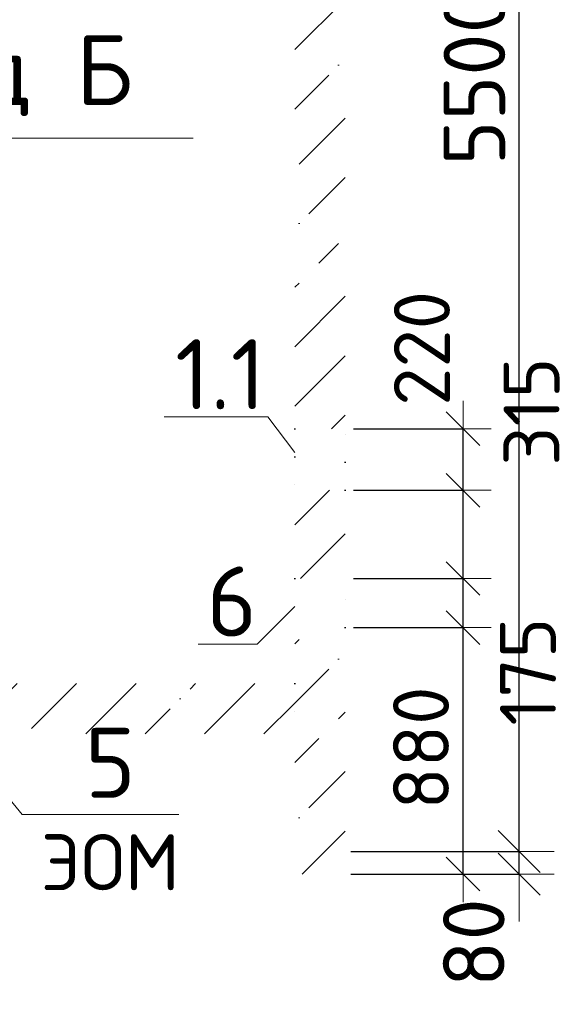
# Model space of a CAD drawing. Header units: millimetres. Extents: x 24002 to 102045, y -250 to 61883.
# Tile 13 of 31: x 59708 to 61666, y 7855 to 11370. Entities that reach past the tile are written whole.
import ezdxf

# ---------------------------------------------------------------- set-up
doc = ezdxf.new("R2010")
doc.units = ezdxf.units.MM
doc.header["$PDMODE"] = 65
doc.linetypes.add('______5', pattern=[1100, 800, -100, 100, -100])
doc.linetypes.add('______9', pattern=[100, 0, -100])
for name, color, linetype, lineweight in [('Standard', 7, 'Continuous', 25), ('Высотная отметка (отверстия)', 7, 'Continuous', 13), ('Размерная линия_ общее', 7, 'Continuous', 13), ('Размерная линия_ общее_1', 7, 'Continuous', 13), ('Стена_ общее', 7, 'Continuous', 35)]:
    doc.layers.add(name, color=color, linetype=linetype, lineweight=lineweight)
doc.layers.add('Осевая линия_ общее', color=7, linetype='______5', lineweight=13, true_color=0xa0a0a0)
doc.styles.add('ISOCPEUR', font='ISOCPEUR')
doc.dimstyles.new('DIMSTYLE_12', dxfattribs={"dimtxt": 220, "dimasz": 250, "dimexe": 0, "dimexo": 0, "dimgap": 110, "dimtad": 2, "dimdec": 0, "dimrnd": 5, "dimzin": 12, "dimdsep": 46, "dimtxsty": 'ISOCPEUR', "dimblk1": 'ALL_ML_STRICH', "dimblk2": 'ALL_ML_STRICH', "dimsah": 1, "dimcen": 0, "dimclrd": 7, "dimclre": 256, "dimclrt": 7, "dimadec": 0, "dimazin": 0, "dimtfac": 1, "dimtdec": 0, "dimtix": 1, "dimtmove": 2, "dimatfit": 3, "dimfxl": 0, "dimtzin": 0, "dimlwd": 0, "dimlwe": -3, "dimarcsym": 0})
doc.dimstyles.new('DIMSTYLE_15', dxfattribs={"dimtxt": 200, "dimasz": 200, "dimexe": 0, "dimexo": 0, "dimgap": 100, "dimtad": 0, "dimdec": 0, "dimrnd": 5, "dimzin": 12, "dimdsep": 46, "dimtxsty": 'ISOCPEUR', "dimblk1": 'ALL_ML_STRICH', "dimblk2": 'ALL_ML_STRICH', "dimsah": 1, "dimcen": 0, "dimclrd": 7, "dimclre": 256, "dimclrt": 7, "dimadec": 0, "dimazin": 0, "dimtfac": 1, "dimtdec": 0, "dimtix": 1, "dimtmove": 2, "dimatfit": 3, "dimfxl": 0, "dimtvp": 1.2, "dimtzin": 0, "dimlwd": 0, "dimlwe": -3, "dimarcsym": 0})
doc.dimstyles.new('DIMSTYLE_5', dxfattribs={"dimtxt": 200, "dimasz": 200, "dimexe": 0, "dimexo": 0, "dimgap": 100, "dimtad": 2, "dimdec": 0, "dimrnd": 5, "dimzin": 12, "dimdsep": 46, "dimtxsty": 'ISOCPEUR', "dimblk1": 'ALL_ML_STRICH', "dimblk2": 'ALL_ML_STRICH', "dimsah": 1, "dimcen": 0, "dimclrd": 7, "dimclre": 256, "dimclrt": 7, "dimadec": 0, "dimazin": 0, "dimtfac": 1, "dimtdec": 0, "dimtix": 1, "dimtmove": 2, "dimatfit": 3, "dimfxl": 0, "dimtzin": 0, "dimlwd": 0, "dimlwe": -3, "dimarcsym": 0})
doc.dimstyles.new('DIMSTYLE_7', dxfattribs={"dimtxt": 200, "dimasz": 200, "dimexe": 0, "dimexo": 0, "dimgap": 100, "dimtad": 2, "dimdec": 0, "dimrnd": 5, "dimzin": 12, "dimdsep": 46, "dimtxsty": 'ISOCPEUR', "dimblk1": 'ALL_ML_STRICH', "dimblk2": 'ALL_ML_STRICH', "dimsah": 1, "dimcen": 0, "dimclrd": 7, "dimclre": 256, "dimclrt": 7, "dimadec": 0, "dimazin": 0, "dimtfac": 1, "dimtdec": 0, "dimtix": 1, "dimtmove": 2, "dimatfit": 3, "dimfxl": 0, "dimtvp": 1.2, "dimtzin": 0, "dimlwd": 0, "dimlwe": -3, "dimarcsym": 0})
doc.dimstyles.new('DIMSTYLE_9', dxfattribs={"dimtxt": 220, "dimasz": 250, "dimexe": 0, "dimexo": 0, "dimgap": 110, "dimtad": 2, "dimdec": 0, "dimrnd": 5, "dimzin": 12, "dimdsep": 46, "dimtxsty": 'ISOCPEUR', "dimblk1": 'ALL_ML_STRICH', "dimblk2": 'ALL_ML_STRICH', "dimsah": 1, "dimcen": 0, "dimclrd": 7, "dimclre": 256, "dimclrt": 7, "dimadec": 0, "dimazin": 0, "dimtfac": 1, "dimtdec": 0, "dimtix": 1, "dimtmove": 2, "dimatfit": 3, "dimfxl": 0, "dimtvp": 1.2, "dimtzin": 0, "dimlwd": 0, "dimlwe": -3, "dimarcsym": 0})
pattern_1 = [(45, (0, 0), (-212.132, 212.132), [400, -50, 0, -50]), (45, (-106.07, 106.07), (-212.132, 212.132), [800, -100, 100, -100])]

# ---------------------------------------------------------------- blocks, each defined once
blk = doc.blocks.new('ALL_ML_STRICH')
at = {"color": 0, "linetype": 'ByBlock', "lineweight": -2}
for p, q in [((0, -0.5), (0, 0.5)), ((-0.3, -0.3), (0.3, 0.3)), ((-1, 0), (0.5, 0))]:
    blk.add_line(p, q, dxfattribs=at)
blk = doc.blocks.new('*D38')
at = {"layer": 'DEFPOINTS', "color": 7, "linetype": 'Continuous', "lineweight": 13, "transparency": 33554687}
for p in [(60870, 8400), (60870, 8320), (61491.2, 8320)]:
    blk.add_point(p, dxfattribs=at)
at = {"layer": 'Размерная линия_ общее', "color": 253, "linetype": 'Continuous', "lineweight": -2, "true_color": 0xa0a0a0, "transparency": 33554687}
for p, q in [((60890, 8400), (61491.2, 8400)), ((60890, 8320), (61491.2, 8320))]:
    blk.add_line(p, q, dxfattribs=at)
at = {"layer": 'Размерная линия_ общее', "color": 7, "linetype": 'Continuous', "lineweight": -2, "transparency": 33554687}
blk.add_line((61491.2, 8320), (61491.2, 8400), dxfattribs=at)
at = {"layer": 'Размерная линия_ общее', "color": 7, "linetype": 'Continuous', "lineweight": 13, "transparency": 33554687, "xscale": 250, "yscale": 250, "zscale": 250}
for p, rotation in [((61491.2, 8320), 270), ((61491.2, 8400), 90)]:
    blk.add_blockref('ALL_ML_STRICH', p, dxfattribs=dict(at, rotation=rotation))
at = {"layer": 'Размерная линия_ общее', "color": 7, "linetype": 'Continuous', "lineweight": 13, "transparency": 33554687, "insert": (61329.1, 8074.8), "char_height": 220, "width": 440, "attachment_point": 5, "rotation": 90, "style": 'ISOCPEUR'}
blk.add_mtext('\\A1;{80}', dxfattribs=at)
blk = doc.blocks.new('*D39')
at = {"layer": 'DEFPOINTS', "color": 7, "linetype": 'Continuous', "lineweight": 13, "transparency": 33554687}
for p in [(60870, 13900), (60870, 8400), (61491.2, 8400)]:
    blk.add_point(p, dxfattribs=at)
at = {"layer": 'Размерная линия_ общее', "color": 253, "linetype": 'Continuous', "lineweight": -2, "true_color": 0xa0a0a0, "transparency": 33554687}
for p, q in [((60890, 13900), (61491.2, 13900)), ((60890, 8400), (61491.2, 8400))]:
    blk.add_line(p, q, dxfattribs=at)
at = {"layer": 'Размерная линия_ общее', "color": 7, "linetype": 'Continuous', "lineweight": -2, "transparency": 33554687}
blk.add_line((61491.2, 8400), (61491.2, 13900), dxfattribs=at)
at = {"layer": 'Размерная линия_ общее', "color": 7, "linetype": 'Continuous', "lineweight": 13, "transparency": 33554687, "xscale": 250, "yscale": 250, "zscale": 250}
for p, rotation in [((61491.2, 13900), 90), ((61491.2, 8400), 270)]:
    blk.add_blockref('ALL_ML_STRICH', p, dxfattribs=dict(at, rotation=rotation))
at = {"layer": 'Размерная линия_ общее', "color": 7, "linetype": 'Continuous', "lineweight": 13, "transparency": 33554687, "insert": (61331.2, 11161), "char_height": 220, "width": 880, "attachment_point": 5, "rotation": 90, "style": 'ISOCPEUR'}
blk.add_mtext('\\A1;{5500}', dxfattribs=at)
blk = doc.blocks.new('*D288')
at = {"layer": 'DEFPOINTS', "color": 7, "linetype": 'Continuous', "lineweight": 13, "transparency": 33554687}
for p in [(60870, 9200), (60870, 8320), (61290.7, 8320)]:
    blk.add_point(p, dxfattribs=at)
at = {"layer": 'Размерная линия_ общее_1', "color": 253, "linetype": 'Continuous', "lineweight": -2, "true_color": 0xa0a0a0, "transparency": 33554687}
for p, q in [((60900, 9200), (61290.7, 9200)), ((60900, 8320), (61290.7, 8320))]:
    blk.add_line(p, q, dxfattribs=at)
at = {"layer": 'Размерная линия_ общее_1', "color": 7, "linetype": 'Continuous', "lineweight": -2, "transparency": 33554687}
blk.add_line((61290.7, 8320), (61290.7, 9200), dxfattribs=at)
at = {"layer": 'Размерная линия_ общее_1', "color": 7, "linetype": 'Continuous', "lineweight": 13, "transparency": 33554687, "xscale": 200, "yscale": 200, "zscale": 200}
for p, rotation in [((61290.7, 9200), 90), ((61290.7, 8320), 270)]:
    blk.add_blockref('ALL_ML_STRICH', p, dxfattribs=dict(at, rotation=rotation))
at = {"layer": 'Размерная линия_ общее_1', "color": 7, "linetype": 'Continuous', "lineweight": 13, "transparency": 33554687, "insert": (61140.7, 8770), "char_height": 200, "width": 600, "attachment_point": 5, "rotation": 90, "style": 'ISOCPEUR'}
blk.add_mtext('\\A1;{880}', dxfattribs=at)
blk = doc.blocks.new('*D289')
at = {"layer": 'DEFPOINTS', "color": 7, "linetype": 'Continuous', "lineweight": 13, "transparency": 33554687}
for p in [(60870, 9375), (60870, 9200), (61290.7, 9200)]:
    blk.add_point(p, dxfattribs=at)
at = {"layer": 'Размерная линия_ общее_1', "color": 253, "linetype": 'Continuous', "lineweight": -2, "true_color": 0xa0a0a0, "transparency": 33554687}
for p, q in [((60900, 9375), (61290.7, 9375)), ((60900, 9200), (61290.7, 9200))]:
    blk.add_line(p, q, dxfattribs=at)
at = {"layer": 'Размерная линия_ общее_1', "color": 7, "linetype": 'Continuous', "lineweight": -2, "transparency": 33554687}
blk.add_line((61290.7, 9200), (61290.7, 9375), dxfattribs=at)
at = {"layer": 'Размерная линия_ общее_1', "color": 7, "linetype": 'Continuous', "lineweight": 13, "transparency": 33554687, "xscale": 200, "yscale": 200, "zscale": 200}
for p, rotation in [((61290.7, 9375), 90), ((61290.7, 9200), 270)]:
    blk.add_blockref('ALL_ML_STRICH', p, dxfattribs=dict(at, rotation=rotation))
at = {"layer": 'Размерная линия_ общее_1', "color": 7, "linetype": 'Continuous', "lineweight": 13, "transparency": 33554687, "insert": (61522.3, 9042.6), "char_height": 200, "width": 600, "attachment_point": 5, "rotation": 90, "style": 'ISOCPEUR'}
blk.add_mtext('\\A1;{175}', dxfattribs=at)
blk = doc.blocks.new('*D290')
at = {"layer": 'DEFPOINTS', "color": 7, "linetype": 'Continuous', "lineweight": 13, "transparency": 33554687}
for p in [(60870, 9690), (60870, 9375), (61290.7, 9375)]:
    blk.add_point(p, dxfattribs=at)
at = {"layer": 'Размерная линия_ общее_1', "color": 253, "linetype": 'Continuous', "lineweight": -2, "true_color": 0xa0a0a0, "transparency": 33554687}
for p, q in [((60900, 9690), (61290.7, 9690)), ((60900, 9375), (61290.7, 9375))]:
    blk.add_line(p, q, dxfattribs=at)
at = {"layer": 'Размерная линия_ общее_1', "color": 7, "linetype": 'Continuous', "lineweight": -2, "transparency": 33554687}
blk.add_line((61290.7, 9375), (61290.7, 9690), dxfattribs=at)
at = {"layer": 'Размерная линия_ общее_1', "color": 7, "linetype": 'Continuous', "lineweight": 13, "transparency": 33554687, "xscale": 200, "yscale": 200, "zscale": 200}
for p, rotation in [((61290.7, 9690), 90), ((61290.7, 9375), 270)]:
    blk.add_blockref('ALL_ML_STRICH', p, dxfattribs=dict(at, rotation=rotation))
at = {"layer": 'Размерная линия_ общее_1', "color": 7, "linetype": 'Continuous', "lineweight": 13, "transparency": 33554687, "insert": (61535.1, 9970.8), "char_height": 200, "width": 600, "attachment_point": 5, "rotation": 90, "style": 'ISOCPEUR'}
blk.add_mtext('\\A1;{315}', dxfattribs=at)
blk = doc.blocks.new('*D291')
at = {"layer": 'DEFPOINTS', "color": 7, "linetype": 'Continuous', "lineweight": 13, "transparency": 33554687}
for p in [(60870, 9910), (60870, 9690), (61290.7, 9690)]:
    blk.add_point(p, dxfattribs=at)
at = {"layer": 'Размерная линия_ общее_1', "color": 253, "linetype": 'Continuous', "lineweight": -2, "true_color": 0xa0a0a0, "transparency": 33554687}
for p, q in [((60900, 9910), (61290.7, 9910)), ((60900, 9690), (61290.7, 9690))]:
    blk.add_line(p, q, dxfattribs=at)
at = {"layer": 'Размерная линия_ общее_1', "color": 7, "linetype": 'Continuous', "lineweight": -2, "transparency": 33554687}
blk.add_line((61290.7, 9690), (61290.7, 9910), dxfattribs=at)
at = {"layer": 'Размерная линия_ общее_1', "color": 7, "linetype": 'Continuous', "lineweight": 13, "transparency": 33554687, "xscale": 200, "yscale": 200, "zscale": 200}
for p, rotation in [((61290.7, 9910), 90), ((61290.7, 9690), 270)]:
    blk.add_blockref('ALL_ML_STRICH', p, dxfattribs=dict(at, rotation=rotation))
at = {"layer": 'Размерная линия_ общее_1', "color": 7, "linetype": 'Continuous', "lineweight": 13, "transparency": 33554687, "insert": (61143.9, 10196.6), "char_height": 200, "width": 600, "attachment_point": 5, "rotation": 90, "style": 'ISOCPEUR'}
blk.add_mtext('\\A1;{220}', dxfattribs=at)

msp = doc.modelspace()

# ---------------------------------------------------------------- hatches: boundary and pattern name
at = {"layer": 'Стена_ общее', "linetype": 'Continuous', "lineweight": 18, "transparency": 33554687}
h = msp.add_hatch(dxfattribs=at)
h.set_pattern_fill('__________539', scale=100, style=0, pattern_type=2)
h.set_pattern_definition(pattern_1)
h.paths.add_polyline_path([(60870, 9910), (60870, 13045), (60690, 13045), (60690, 9910)], flags=0)
h = msp.add_hatch(dxfattribs=at)
h.set_pattern_fill('__________539', scale=100, style=0, pattern_type=2)
h.set_pattern_definition(pattern_1)
h.paths.add_polyline_path([(60870, 9375), (60870, 9690), (60690, 9690), (60690, 9375)], flags=0)
h = msp.add_hatch(dxfattribs=at)
h.set_pattern_fill('__________539', scale=100, style=0, pattern_type=2)
h.set_pattern_definition(pattern_1)
h.paths.add_polyline_path([(60870, 8320), (60870, 9200), (60690, 9200), (60690, 8320)], flags=0)
h = msp.add_hatch(dxfattribs=at)
h.set_pattern_fill('__________539', scale=100, style=0, pattern_type=2)
h.set_pattern_definition(pattern_1)
h.paths.add_polyline_path([(58160, 8820), (60690, 8820), (60690, 9000), (59395, 9000), (59395, 8950), (59355, 8950), (59355, 9000), (58160, 9000)], flags=0)

# ---------------------------------------------------------------- linework, layer by layer
at = {"layer": 'Высотная отметка (отверстия)', "color": 7, "linetype": 'Continuous', "lineweight": 13, "transparency": 33554687}
msp.add_lwpolyline([(59375, 8950), (59716.8, 8532.1), (60276.8, 8532.1)], dxfattribs=at)
at = {"layer": 'Осевая линия_ общее', "color": 7, "linetype": 'Continuous', "lineweight": 13, "transparency": 33554687}
msp.add_line((59157.5, 10947.2), (60327.5, 10947.2), dxfattribs=at)
for points in [[(60690, 9825), (60593.4, 9951.9), (60223.4, 9951.9)], [(60690, 9275), (60555.6, 9140.6), (60345.6, 9140.6)]]:
    msp.add_lwpolyline(points, dxfattribs=at)
at = {"layer": 'Стена_ общее', "color": 7, "linetype": '______9', "lineweight": -3, "transparency": 33554687}
for p, q in [((60690, 9910), (60690, 9690)), ((60690, 9910), (60690, 9690)), ((60870, 9690), (60870, 9910)), ((60870, 9690), (60870, 9910)), ((60690, 9375), (60690, 9200)), ((60690, 9375), (60690, 9200)), ((60870, 9200), (60870, 9375)), ((60870, 9200), (60870, 9375)), ((60690, 9000), (60690, 8820))]:
    msp.add_line(p, q, dxfattribs=at)

# ---------------------------------------------------------------- texts
at = {"layer": 'Standard', "color": 7, "linetype": 'Continuous', "lineweight": 13, "transparency": 33554687, "char_height": 250, "style": 'ISOCPEUR'}
for s, insert, width, attachment_point in [('\\A1;{\\fISOCPEUR|i0|b0;\\H250.000000;\\W1.000000;\\C7;Вид Б}\\P', (59614.8, 11170.9), 1018.421, 5), ('\\A1;{\\fISOCPEUR|i0|b0;\\H250.000000;\\W1.000000;\\C7;1.1}\\P', (60262.7, 10104.3), 410.526, 4), ('\\A1;{\\fISOCPEUR|i0|b0;\\H250.000000;\\W1.000000;\\C7;6}\\P', (60375, 9293.1), 272.222, 4)]:
    msp.add_mtext(s, dxfattribs=dict(at, insert=insert, width=width, attachment_point=attachment_point))
at = {"layer": 'Высотная отметка (отверстия)', "color": 7, "linetype": 'Continuous', "lineweight": 13, "transparency": 33554687, "style": 'ISOCPEUR'}
for s, insert, char_height, width, attachment_point in [('\\A1;{\\fISOCPEUR|i0|b0;\\H250.000000;\\W1.000000;\\C7;5}\\P', (60031.8, 8592.1), 250, 272.222, 8), ('\\A1;{\\fISOCPEUR|i0|b0;\\H200.000000;\\W1.000000;\\C7;ЭОМ}\\P', (60031.8, 8462.1), 200, 592.593, 2)]:
    msp.add_mtext(s, dxfattribs=dict(at, insert=insert, char_height=char_height, width=width, attachment_point=attachment_point))

# ---------------------------------------------------------------- dimensions: what is measured, and where the dimension line sits
at = {"layer": 'Размерная линия_ общее', "color": 7, "linetype": 'Continuous', "lineweight": 13, "transparency": 33554687}
for base, p1, p2, dimstyle, picture, middle in [((61491.2, 13900), (60890, 8400), (60890, 13900), 'DIMSTYLE_12', '*D39', (61331.2, 11161)), ((61491.2, 8400), (60890, 8320), (60890, 8400), 'DIMSTYLE_9', '*D38', (61329.1, 8074.8))]:
    dim = msp.add_linear_dim(base=base, p1=p1, p2=p2, angle=90, dimstyle=dimstyle, override={"dimpost": '<>', "dimclrd": 7, "dimclre": 253, "dimclrt": 7, "dimlwd": 0, "dimlwe": 65533}, dxfattribs=at)
    dim.commit()
    dim.dimension.update_dxf_attribs({"geometry": picture, "text_midpoint": middle, "dimtype": 160})
at = {"layer": 'Размерная линия_ общее_1', "color": 7, "linetype": 'Continuous', "lineweight": 13, "transparency": 33554687}
for base, p1, p2, dimstyle, picture, middle in [((61290.7, 9910), (60900, 9690), (60900, 9910), 'DIMSTYLE_7', '*D291', (61143.9, 10196.6)), ((61290.7, 9690), (60900, 9375), (60900, 9690), 'DIMSTYLE_15', '*D290', (61535.1, 9970.8)), ((61290.7, 9375), (60900, 9200), (60900, 9375), 'DIMSTYLE_15', '*D289', (61522.3, 9042.6)), ((61290.7, 9200), (60900, 8320), (60900, 9200), 'DIMSTYLE_5', '*D288', (61140.7, 8770))]:
    dim = msp.add_linear_dim(base=base, p1=p1, p2=p2, angle=90, dimstyle=dimstyle, override={"dimpost": '<>', "dimclrd": 7, "dimclre": 253, "dimclrt": 7, "dimlwd": 0, "dimlwe": 65533}, dxfattribs=at)
    dim.commit()
    dim.dimension.update_dxf_attribs({"geometry": picture, "text_midpoint": middle, "dimtype": 160})

doc.saveas('drawing.dxf')
